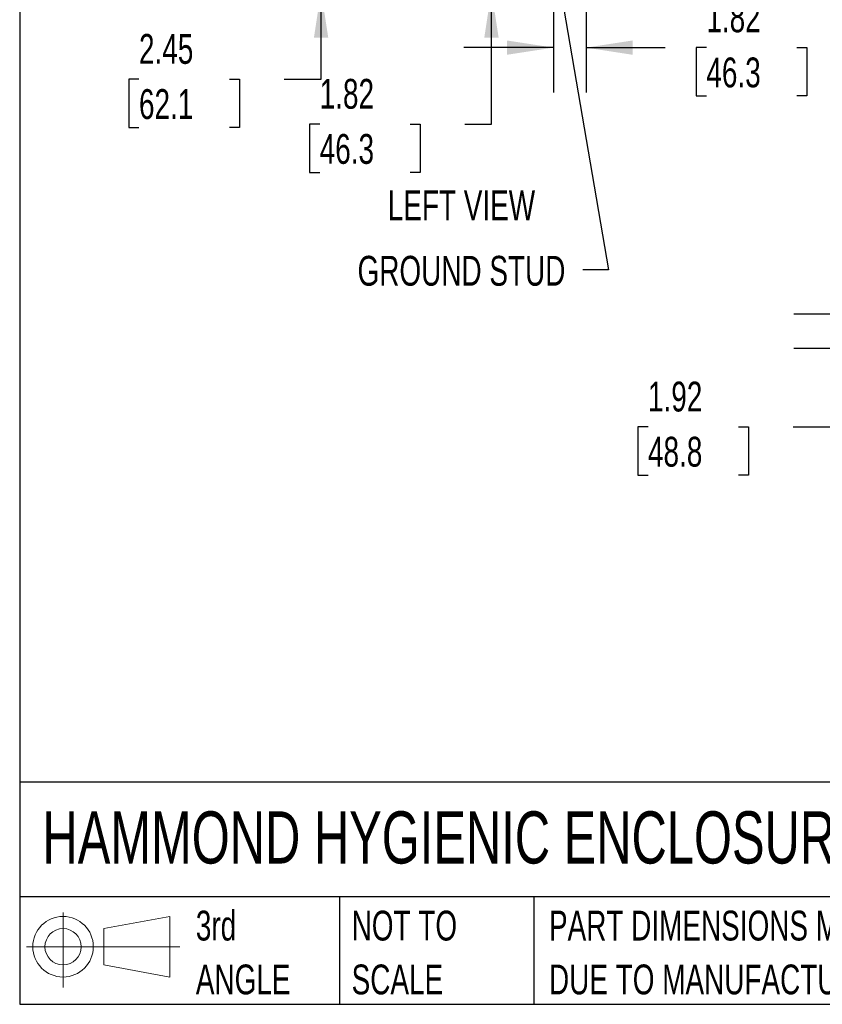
# Model space of a CAD drawing. Header units: inches. Extents: x 0.2 to 10.8, y 0.2 to 8.2.
# Tile 1 of 164: x 0.2 to 2.5, y 0.2 to 3. Entities that reach past the tile are written whole.
import ezdxf

# ---------------------------------------------------------------- set-up
doc = ezdxf.new("R2010")
doc.units = ezdxf.units.IN
doc.header["$MEASUREMENT"] = 0
doc.layers.add('DIMENSIONS', color=140, linetype='Continuous')
doc.layers.add('TEXT', color=140, linetype='Continuous')
doc.styles.add('SLDTEXTSTYLE0', font='TXT', dxfattribs={"width": 0.7})
doc.dimstyles.new('SLDDIMSTYLE1', dxfattribs={"dimtxt": 0.084961, "dimasz": 0.13, "dimexe": 0, "dimexo": 0.0625, "dimgap": 0.02124, "dimtad": 0, "dimtih": 1, "dimtoh": 1, "dimlfac": 20, "dimrnd": 1e-09, "dimzin": 12, "dimdsep": 46, "dimtxsty": 'SLDTEXTSTYLE0', "dimsah": 1, "dimcen": 0.09, "dimadec": 0, "dimazin": 3, "dimtfac": 1, "dimtmove": 0, "dimatfit": 0, "dimfxl": 0, "dimfrac": 2, "dimtolj": 1, "dimtzin": 12, "dimarcsym": 0})
doc.dimstyles.new('SLDDIMSTYLE4', dxfattribs={"dimtxt": 0.18, "dimasz": 0.13, "dimexe": 0, "dimexo": 0.0625, "dimgap": 0, "dimtad": 0, "dimtih": 1, "dimtoh": 1, "dimdec": 0, "dimrnd": 1e-09, "dimzin": 0, "dimdsep": 46, "dimtxsty": 'Standard', "dimsah": 1, "dimcen": 0.09, "dimadec": 0, "dimazin": 0, "dimtfac": 0.13, "dimtdec": 0, "dimtofl": 0, "dimtmove": 0, "dimatfit": 3, "dimfxl": 0, "dimfrac": 2, "dimtolj": 1, "dimtzin": 0, "dimarcsym": 0})

# ---------------------------------------------------------------- blocks, each defined once
blk = doc.blocks.new('Block11')
at = {"color": 7, "linetype": 'Continuous', "lineweight": 18}
for p, q in [((0.1019, 0.2091), (0.1019, 0)), ((0.2157, 0.1641), (0.4006, 0.1981)), ((0.4006, 0.1981), (0.4006, 0.0288)), ((0.2157, 0.0628), (0.2157, 0.1641)), ((0, 0.1135), (0.4281, 0.1135)), ((0.2157, 0.0628), (0.4006, 0.0288))]:
    blk.add_line(p, q, dxfattribs=at)
for radius in [0.0846, 0.0506]:
    blk.add_circle((0.1019, 0.1135), radius, dxfattribs=at)
blk = doc.blocks.new('Block12')
at = {"color": 7, "linetype": 'Continuous'}
blk.add_blockref('Block11', (0, 0), dxfattribs=at)
blk = doc.blocks.new('SW_NOTE_0_2')
at = {"layer": 'TEXT', "color": 0, "char_height": 0.083333, "attachment_point": 1, "style": 'SLDTEXTSTYLE0'}
for s, insert in [('PART DIMENSIONS MAY DIFFER SLIGHTLY', (0, 0.1074)), ("DUE TO MANUFACTURER'S VARIANCES", (0, -0.0431))]:
    blk.add_mtext(s, dxfattribs=dict(at, insert=insert))
blk = doc.blocks.new('SW_NOTE_0_3')
at = {"layer": 'TEXT', "color": 0, "char_height": 0.08333, "attachment_point": 1, "style": 'SLDTEXTSTYLE0'}
for s, insert in [('NOT TO', (0, 0.1074)), ('SCALE', (0, -0.0431))]:
    blk.add_mtext(s, dxfattribs=dict(at, insert=insert))
blk = doc.blocks.new('SW_NOTE_0_4')
at = {"layer": 'TEXT', "color": 0, "char_height": 0.08333, "attachment_point": 1, "style": 'SLDTEXTSTYLE0'}
for s, insert in [('3rd', (0, 0.1074)), ('ANGLE', (0, -0.0431))]:
    blk.add_mtext(s, dxfattribs=dict(at, insert=insert))
blk = doc.blocks.new('_D_5')
at = {"layer": 'DIMENSIONS'}
for p, q in [((1.0921, 3.2039), (1.0921, 3.4539)), ((1.7241, 3.2039), (0.9671, 3.2039)), ((1.186, 3.0817), (0.9671, 3.0817)), ((1.0921, 2.8353), (1.0921, 3.0817)), ((0.5833, 2.8353), (0.5548, 2.8353)), ((0.5548, 2.8353), (0.5548, 2.7002)), ((0.8358, 2.8353), (0.8643, 2.8353)), ((0.8643, 2.8353), (0.8643, 2.7002)), ((0.9889, 2.8353), (1.0921, 2.8353)), ((0.5548, 2.7002), (0.5833, 2.7002)), ((0.8643, 2.7002), (0.8358, 2.7002))]:
    blk.add_line(p, q, dxfattribs=at)
for points in [[(1.0921, 3.2039), (1.1121, 3.3339), (1.0721, 3.3339)], [(1.0921, 3.0817), (1.0721, 2.9517), (1.1121, 2.9517)]]:
    blk.add_solid(points, dxfattribs=at)
at = {"layer": 'DIMENSIONS', "char_height": 0.08333, "attachment_point": 1, "style": 'SLDTEXTSTYLE0'}
for s, insert in [('2.45', (0.5833, 2.9617)), ('62.1', (0.5833, 2.8076))]:
    blk.add_mtext(s, dxfattribs=dict(at, insert=insert))
blk = doc.blocks.new('_D_11')
at = {"layer": 'DIMENSIONS'}
for p, q in [((1.7413, 3.11), (1.7413, 2.7986)), ((1.8324, 3.0353), (1.8324, 2.7986)), ((1.7413, 2.9236), (1.4913, 2.9236)), ((1.8324, 2.9236), (2.0535, 2.9236)), ((2.1686, 2.9236), (2.1401, 2.9236)), ((2.1401, 2.9236), (2.1401, 2.7885)), ((2.4211, 2.9236), (2.4496, 2.9236)), ((2.4496, 2.9236), (2.4496, 2.7885)), ((2.1401, 2.7885), (2.1686, 2.7885)), ((2.4496, 2.7885), (2.4211, 2.7885))]:
    blk.add_line(p, q, dxfattribs=at)
for points in [[(1.7413, 2.9236), (1.6113, 2.9436), (1.6113, 2.9036)], [(1.8324, 2.9236), (1.9624, 2.9036), (1.9624, 2.9436)]]:
    blk.add_solid(points, dxfattribs=at)
at = {"layer": 'DIMENSIONS', "char_height": 0.08333, "attachment_point": 1, "style": 'SLDTEXTSTYLE0'}
for s, insert in [('1.82', (2.1686, 3.05)), ('46.3', (2.1686, 2.896))]:
    blk.add_mtext(s, dxfattribs=dict(at, insert=insert))
blk = doc.blocks.new('_D_12')
at = {"layer": 'DIMENSIONS'}
for p, q in [((1.5681, 3.1728), (1.5681, 3.4228)), ((1.6785, 3.1728), (1.4431, 3.1728)), ((1.5681, 2.7098), (1.5681, 3.0817)), ((1.0882, 2.7098), (1.0597, 2.7098)), ((1.0597, 2.7098), (1.0597, 2.5747)), ((1.3407, 2.7098), (1.3692, 2.7098)), ((1.3692, 2.7098), (1.3692, 2.5747)), ((1.4938, 2.7098), (1.5681, 2.7098)), ((1.0597, 2.5747), (1.0882, 2.5747)), ((1.3692, 2.5747), (1.3407, 2.5747))]:
    blk.add_line(p, q, dxfattribs=at)
for points in [[(1.5681, 3.1728), (1.5881, 3.3028), (1.5481, 3.3028)], [(1.5681, 3.0817), (1.5481, 2.9517), (1.5881, 2.9517)]]:
    blk.add_solid(points, dxfattribs=at)
at = {"layer": 'DIMENSIONS', "char_height": 0.08333, "attachment_point": 1, "style": 'SLDTEXTSTYLE0'}
for s, insert in [('1.82', (1.0882, 2.8362)), ('46.3', (1.0882, 2.6822))]:
    blk.add_mtext(s, dxfattribs=dict(at, insert=insert))
blk = doc.blocks.new('_D_25')
at = {"layer": 'DIMENSIONS'}
for p, q in [((2.5377, 2.1791), (2.5377, 2.4291)), ((2.6385, 2.1791), (2.4127, 2.1791)), ((2.667, 2.0831), (2.4127, 2.0831)), ((2.5377, 1.8636), (2.5377, 2.0831)), ((2.0055, 1.8636), (1.977, 1.8636)), ((1.977, 1.8636), (1.977, 1.7286)), ((2.258, 1.8636), (2.2865, 1.8636)), ((2.2865, 1.8636), (2.2865, 1.7286)), ((2.4112, 1.8636), (2.5377, 1.8636)), ((1.977, 1.7286), (2.0055, 1.7286)), ((2.2865, 1.7286), (2.258, 1.7286))]:
    blk.add_line(p, q, dxfattribs=at)
for points in [[(2.5377, 2.1791), (2.5577, 2.3091), (2.5177, 2.3091)], [(2.5377, 2.0831), (2.5177, 1.9531), (2.5577, 1.9531)]]:
    blk.add_solid(points, dxfattribs=at)
at = {"layer": 'DIMENSIONS', "char_height": 0.08333, "attachment_point": 1, "style": 'SLDTEXTSTYLE0'}
for s, insert in [('1.92', (2.0055, 1.9901)), ('48.8', (2.0055, 1.836))]:
    blk.add_mtext(s, dxfattribs=dict(at, insert=insert))

msp = doc.modelspace()

# ---------------------------------------------------------------- linework, layer by layer
at = {"layer": 'TEXT'}
for p, q in [((0.25, 8.25), (0.25, 0.25)), ((10.75, 0.8711066), (0.25, 0.8711066)), ((10.75, 0.55), (0.25, 0.55)), ((1.1434934, 0.55), (1.1434934, 0.25)), ((1.6865112, 0.55), (1.6865112, 0.25)), ((0.25, 0.25), (10.75, 0.25))]:
    msp.add_line(p, q, dxfattribs=at)

# ---------------------------------------------------------------- block references
for name, p in [('Block12', (0.2692102, 0.2973959)), ('SW_NOTE_0_4', (0.7421429, 0.4042537)), ('SW_NOTE_0_3', (1.17743, 0.4042537)), ('SW_NOTE_0_2', (1.7288399, 0.4042537))]:
    msp.add_blockref(name, p, dxfattribs=at)

# ---------------------------------------------------------------- texts
at = {"layer": 'DIMENSIONS', "insert": (1.7746486, 2.3416435), "char_height": 0.083333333, "attachment_point": 3, "style": 'SLDTEXTSTYLE0'}
msp.add_mtext('GROUND STUD', dxfattribs=at)
at = {"layer": 'TEXT', "style": 'SLDTEXTSTYLE0'}
for s, insert, char_height, attachment_point in [('LEFT VIEW', (1.4842041, 2.5246471), 0.08333333, 2), ('HAMMOND HYGIENIC ENCLOSURES', (0.3136116, 0.7892674), 0.145833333, 1)]:
    msp.add_mtext(s, dxfattribs=dict(at, insert=insert, char_height=char_height, attachment_point=attachment_point))

# ---------------------------------------------------------------- dimensions: what is measured, and where the dimension line sits
at = {"layer": 'DIMENSIONS'}
for base, p1, p2, angle, picture, middle in [((1.0921472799, 3.2039459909), (1.2360328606, 3.0816959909), (1.7741078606, 3.2039459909), 90, '_D_5', (1.0921472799, 2.835254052)), ((1.5680691, 3.172796), (1.8168606, 3.081696), (1.7285204, 3.172796), 90, '_D_12', (1.5680691, 2.7097669)), ((1.8324329, 2.9235715), (1.7413329, 3.1599835), (1.8324329, 3.085296), 0, '_D_11', (2.2948339, 2.9235715)), ((2.5377121, 2.1791008), (2.7170349, 2.0830678), (2.6885482, 2.1791008), 90, '_D_25', (2.5377121, 1.8636255))]:
    dim = msp.add_linear_dim(base=base, p1=p1, p2=p2, angle=angle, dimstyle='SLDDIMSTYLE1', dxfattribs=at)
    dim.commit()
    dim.dimension.update_dxf_attribs({"geometry": picture, "text_midpoint": middle, "dimtype": 160})

# ---------------------------------------------------------------- leaders
msp.add_leader([(1.7466483, 3.1670705), (1.8950356, 2.3029739), (1.8237479, 2.3029739)], dimstyle='SLDDIMSTYLE4', dxfattribs=at)

doc.saveas('drawing.dxf')
